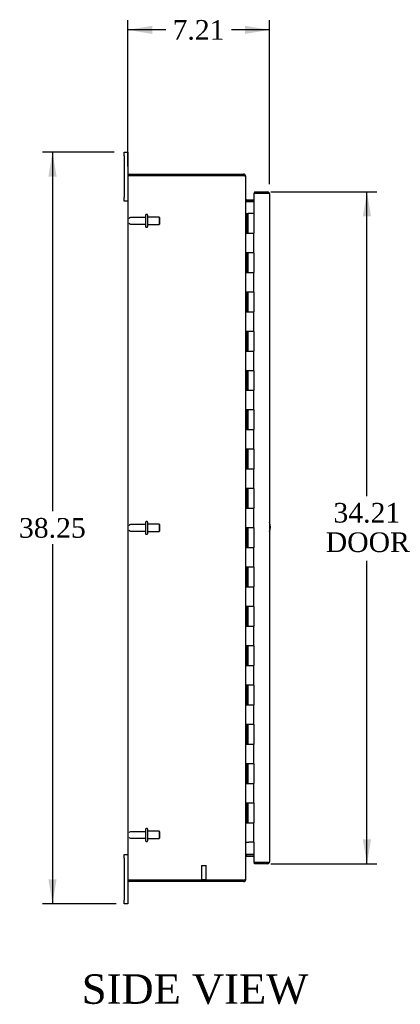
# Model space of a CAD drawing. Header units: inches. Extents: x 6 to 235, y 0 to 156.
# Tile 2 of 8: x 24 to 43, y 56 to 106. Entities that reach past the tile are written whole.
import ezdxf
from ezdxf.enums import TextEntityAlignment as Align

# ---------------------------------------------------------------- set-up
doc = ezdxf.new("R2010")
doc.units = ezdxf.units.IN
doc.header["$MEASUREMENT"] = 0
for name, color, linetype in [('COM40153-1', 7, 'CONTINUOUS'), ('COM48434', 7, 'CONTINUOUS'), ('COM71780-20', 7, 'CONTINUOUS'), ('DEFAULT', 7, 'CONTINUOUS'), ('FET07710', 7, 'CONTINUOUS'), ('HNG10620-32B', 7, 'CONTINUOUS'), ('HNG10620-32C', 7, 'CONTINUOUS'), ('STD21878', 7, 'CONTINUOUS'), ('STD26094', 7, 'CONTINUOUS')]:
    doc.layers.add(name, color=color, linetype=linetype)
doc.styles.add('SEACAD_TIMES_NEW_ROMAN', font='times.ttf')

# ---------------------------------------------------------------- blocks, each defined once
blk = doc.blocks.new('GDIMGGROUP11')
at = {"layer": 'DEFAULT', "linetype": 'Continuous'}
for points in [[(30.313, 105.852), (29.063, 105.644), (30.313, 105.435)], [(35.023, 105.852), (35.023, 105.435), (36.273, 105.644)]]:
    blk.add_hatch(color=136, dxfattribs=at).paths.add_polyline_path(points)
at = {"layer": 'DEFAULT', "color": 136, "linetype": 'Continuous'}
for p, q in [((29.063, 98.694), (29.063, 106.144)), ((36.273, 97.797), (36.273, 106.144)), ((30.991, 105.644), (29.063, 105.644)), ((36.273, 105.644), (34.345, 105.644))]:
    blk.add_line(p, q, dxfattribs=at)
at = {"layer": 'DEFAULT', "color": 136, "linetype": 'Continuous', "style": 'SEACAD_TIMES_NEW_ROMAN'}
blk.add_text('7.21', height=1, dxfattribs=at).set_placement((31.341, 106.144), align=Align.TOP_LEFT)
blk = doc.blocks.new('GDIMGGROUP12')
at = {"layer": 'DEFAULT', "linetype": 'Continuous'}
for points in [[(25.028, 98.177), (25.445, 98.177), (25.237, 99.427)], [(25.028, 62.427), (25.237, 61.177), (25.445, 62.427)]]:
    blk.add_hatch(color=136, dxfattribs=at).paths.add_polyline_path(points)
at = {"layer": 'DEFAULT', "color": 136, "linetype": 'Continuous'}
for p, q in [((28.376, 99.427), (24.737, 99.427)), ((25.237, 99.427), (25.237, 81.152)), ((25.237, 79.471), (25.237, 61.177)), ((28.469, 61.177), (24.737, 61.177))]:
    blk.add_line(p, q, dxfattribs=at)
at = {"layer": 'DEFAULT', "color": 136, "linetype": 'Continuous', "style": 'SEACAD_TIMES_NEW_ROMAN'}
blk.add_text('38.25', height=1, dxfattribs=at).set_placement((23.53, 80.802), align=Align.TOP_LEFT)
blk = doc.blocks.new('GDIMGGROUP13')
at = {"layer": 'DEFAULT', "linetype": 'Continuous'}
for points in [[(41.434, 96.155), (41.226, 97.405), (41.017, 96.155)], [(41.434, 64.45), (41.017, 64.45), (41.226, 63.2)]]:
    blk.add_hatch(color=136, dxfattribs=at).paths.add_polyline_path(points)
at = {"layer": 'DEFAULT', "color": 136, "linetype": 'Continuous'}
for p, q in [((36.335, 97.405), (41.726, 97.405)), ((41.226, 81.923), (41.226, 97.405)), ((41.226, 63.2), (41.226, 78.633)), ((36.335, 63.2), (41.726, 63.2))]:
    blk.add_line(p, q, dxfattribs=at)
at = {"layer": 'DEFAULT', "color": 136, "linetype": 'Continuous', "style": 'SEACAD_TIMES_NEW_ROMAN'}
for s, p in [('34.21', (39.52, 81.573)), ('DOOR', (39.129, 80.073))]:
    blk.add_text(s, height=1, dxfattribs=at).set_placement(p, align=Align.TOP_LEFT)

msp = doc.modelspace()

# ---------------------------------------------------------------- linework, layer by layer
at = {"layer": 'COM40153-1', "color": 7}
msp.add_arc((35.563, 80.342), 0.75, 341.2031, 18.7969, dxfattribs=at)
at = {"layer": 'COM48434', "color": 7}
for p, q in [((29.069, 98.23), (29.171, 98.23)), ((29.171, 98.23), (29.069, 98.23)), ((29.171, 98.302), (34.955, 98.302)), ((29.171, 98.23), (34.955, 98.23)), ((34.955, 98.23), (29.171, 98.23)), ((34.955, 98.23), (34.955, 98.302)), ((29.063, 98.194), (29.063, 62.41)), ((35.039, 98.194), (35.063, 98.194)), ((35.063, 98.17), (35.063, 98.194)), ((35.063, 62.436), (35.063, 98.168)), ((35.099, 96.999), (35.099, 96.927)), ((35.099, 96.999), (35.478, 96.999)), ((35.099, 96.927), (35.478, 96.927)), ((35.099, 96.914), (35.478, 96.914)), ((35.478, 63.691), (35.099, 63.691)), ((35.099, 63.677), (35.478, 63.677)), ((35.099, 63.605), (35.099, 63.677)), ((35.099, 63.605), (35.478, 63.605)), ((29.171, 62.374), (29.069, 62.374)), ((29.069, 62.374), (29.171, 62.374)), ((29.171, 62.374), (34.955, 62.374)), ((34.955, 62.374), (29.171, 62.374)), ((34.955, 62.302), (29.171, 62.302)), ((34.955, 62.374), (34.955, 62.302)), ((35.039, 62.41), (35.063, 62.41)), ((35.063, 62.41), (35.063, 62.434))]:
    msp.add_line(p, q, dxfattribs=at)
for centre, radius, start, end in [((29.171, 98.194), 0.108, 160.5288, 180), ((29.171, 98.194), 0.108, 90, 160.5288), ((34.955, 98.194), 0.108, 0, 90), ((34.955, 98.194), 0.036, 51.2764, 90), ((35.099, 97.035), 0.036, 180, 270), ((35.099, 97.035), 0.108, 259.6032, 270), ((35.099, 63.569), 0.108, 90, 100.3965), ((35.099, 63.569), 0.036, 90, 180), ((29.171, 62.41), 0.108, 180, 199.4712), ((29.171, 62.41), 0.108, 199.4712, 270), ((34.955, 62.41), 0.108, 270, 0), ((34.955, 62.41), 0.036, 270, 308.7236)]:
    msp.add_arc(centre, radius, start, end, dxfattribs=at)
for centre, start_param, end_param in [((29.171, 98.194), 2.801756, 3.141593), ((29.171, 62.41), 3.141593, 3.48143)]:
    msp.add_ellipse(centre, major_axis=(0.108, 0), ratio=0.997813, start_param=start_param, end_param=end_param, dxfattribs=at)
for points, knots in [([(35.063, 98.168), (35.063, 98.174), (35.06, 98.179), (35.049, 98.189), (35.041, 98.194), (35.021, 98.204), (35.009, 98.21), (34.983, 98.22), (34.969, 98.225), (34.955, 98.23)], [0, 0, 0, 0, 0.25, 0.25, 0.5, 0.5, 0.75, 0.75, 1, 1, 1, 1]), ([(35.063, 97.017), (35.063, 97.007), (35.063, 96.996), (35.065, 96.976), (35.067, 96.966), (35.071, 96.951), (35.072, 96.946), (35.076, 96.937), (35.078, 96.933), (35.082, 96.925), (35.085, 96.921), (35.09, 96.917), (35.091, 96.916), (35.095, 96.914), (35.097, 96.914), (35.099, 96.914)], [0, 0, 0, 0, 0.25, 0.25, 0.5, 0.5, 0.625, 0.625, 0.75, 0.75, 0.875, 0.875, 0.9375, 0.9375, 1, 1, 1, 1]), ([(35.099, 63.691), (35.097, 63.69), (35.095, 63.69), (35.091, 63.689), (35.09, 63.687), (35.085, 63.683), (35.082, 63.68), (35.078, 63.672), (35.076, 63.667), (35.072, 63.658), (35.071, 63.653), (35.067, 63.639), (35.065, 63.628), (35.063, 63.608), (35.063, 63.598), (35.063, 63.587)], [0, 0, 0, 0, 0.0625, 0.0625, 0.125, 0.125, 0.25, 0.25, 0.375, 0.375, 0.5, 0.5, 0.75, 0.75, 1, 1, 1, 1]), ([(34.955, 62.374), (34.969, 62.379), (34.983, 62.385), (35.009, 62.395), (35.021, 62.4), (35.041, 62.41), (35.049, 62.415), (35.06, 62.426), (35.063, 62.431), (35.063, 62.436)], [0, 0, 0, 0, 0.25, 0.25, 0.5, 0.5, 0.75, 0.75, 1, 1, 1, 1])]:
    msp.add_open_spline(points, degree=3, knots=knots, dxfattribs=at)
at = {"layer": 'COM71780-20', "color": 7}
for p, q in [((36.165, 97.333), (35.478, 97.333)), ((35.478, 97.333), (35.478, 96.302)), ((35.506, 97.405), (35.506, 97.333)), ((35.506, 97.405), (36.165, 97.405)), ((35.506, 97.333), (36.165, 97.333)), ((36.266, 97.333), (36.165, 97.333)), ((36.165, 97.333), (36.266, 97.333)), ((36.273, 97.297), (36.273, 63.308)), ((35.478, 64.302), (35.478, 63.272)), ((35.478, 63.272), (36.165, 63.272)), ((35.506, 63.2), (35.506, 63.272)), ((36.165, 63.272), (35.506, 63.272)), ((36.165, 63.2), (35.506, 63.2)), ((36.165, 63.272), (36.266, 63.272)), ((36.266, 63.272), (36.165, 63.272))]:
    msp.add_line(p, q, dxfattribs=at)
for centre, start, end in [((36.165, 97.297), 19.4712, 90), ((36.165, 97.297), 0, 19.4712), ((36.165, 63.308), 270, 340.5288), ((36.165, 63.308), 340.5288, 0)]:
    msp.add_arc(centre, 0.108, start, end, dxfattribs=at)
for centre, start_param, end_param in [((36.165, 97.297), 3.141593, 3.48143), ((36.165, 63.308), 2.801756, 3.141593)]:
    msp.add_ellipse(centre, major_axis=(-0.108, 0), ratio=0.997813, start_param=start_param, end_param=end_param, dxfattribs=at)
at = {"layer": 'FET07710', "color": 7}
for p, q in [((28.876, 99.24), (28.876, 99.427)), ((28.876, 99.427), (29.063, 99.427)), ((28.876, 99.24), (28.876, 97.115)), ((29.063, 99.427), (29.063, 99.24)), ((29.063, 99.24), (29.063, 98.194)), ((28.876, 96.927), (28.876, 97.115)), ((29.063, 96.927), (28.876, 96.927)), ((28.876, 63.49), (28.876, 63.677)), ((28.876, 63.677), (29.063, 63.677)), ((28.876, 63.49), (28.876, 61.365)), ((29.063, 62.41), (29.063, 61.365)), ((28.876, 61.177), (28.876, 61.365)), ((29.063, 61.177), (28.876, 61.177)), ((29.063, 61.365), (29.063, 61.177))]:
    msp.add_line(p, q, dxfattribs=at)
at = {"layer": 'HNG10620-32B', "color": 7}
for p, q in [((35.063, 96.302), (35.089, 96.302)), ((35.089, 96.302), (35.106, 96.302)), ((35.106, 96.302), (35.149, 96.302)), ((35.106, 96.302), (35.106, 95.302)), ((35.149, 96.302), (35.149, 95.302)), ((35.106, 95.302), (35.215, 95.302)), ((35.215, 95.302), (35.478, 95.302)), ((35.478, 94.302), (35.478, 95.302)), ((35.215, 94.302), (35.106, 94.302)), ((35.106, 94.302), (35.106, 93.302)), ((35.149, 94.302), (35.149, 93.302)), ((35.478, 94.302), (35.215, 94.302)), ((35.106, 93.302), (35.215, 93.302)), ((35.215, 93.302), (35.478, 93.302)), ((35.478, 92.302), (35.478, 93.302)), ((35.215, 92.302), (35.106, 92.302)), ((35.106, 92.302), (35.106, 91.302)), ((35.149, 92.302), (35.149, 91.302)), ((35.478, 92.302), (35.215, 92.302)), ((35.106, 91.302), (35.215, 91.302)), ((35.215, 91.302), (35.478, 91.302)), ((35.478, 90.302), (35.478, 91.302)), ((35.215, 90.302), (35.106, 90.302)), ((35.106, 90.302), (35.106, 89.302)), ((35.149, 90.302), (35.149, 89.302)), ((35.478, 90.302), (35.215, 90.302)), ((35.106, 89.302), (35.215, 89.302)), ((35.215, 89.302), (35.478, 89.302)), ((35.478, 88.302), (35.478, 89.302)), ((35.215, 88.302), (35.106, 88.302)), ((35.106, 88.302), (35.106, 87.302)), ((35.149, 88.302), (35.149, 87.302)), ((35.478, 88.302), (35.215, 88.302)), ((35.106, 87.302), (35.215, 87.302)), ((35.215, 87.302), (35.478, 87.302)), ((35.478, 86.302), (35.478, 87.302)), ((35.215, 86.302), (35.106, 86.302)), ((35.106, 86.302), (35.106, 85.302)), ((35.149, 86.302), (35.149, 85.302)), ((35.478, 86.302), (35.215, 86.302)), ((35.106, 85.302), (35.215, 85.302)), ((35.215, 85.302), (35.478, 85.302)), ((35.478, 84.302), (35.478, 85.302)), ((35.215, 84.302), (35.106, 84.302)), ((35.106, 84.302), (35.106, 83.302)), ((35.149, 84.302), (35.149, 83.302)), ((35.478, 84.302), (35.215, 84.302)), ((35.106, 83.302), (35.215, 83.302)), ((35.215, 83.302), (35.478, 83.302)), ((35.478, 82.302), (35.478, 83.302)), ((35.215, 82.302), (35.106, 82.302)), ((35.106, 82.302), (35.106, 81.302)), ((35.149, 82.302), (35.149, 81.302)), ((35.478, 82.302), (35.215, 82.302)), ((35.106, 81.302), (35.215, 81.302)), ((35.215, 81.302), (35.478, 81.302)), ((35.478, 80.302), (35.478, 81.302)), ((35.215, 80.302), (35.106, 80.302)), ((35.106, 80.302), (35.106, 79.302)), ((35.149, 80.302), (35.149, 79.302)), ((35.478, 80.302), (35.215, 80.302)), ((35.106, 79.302), (35.215, 79.302)), ((35.215, 79.302), (35.478, 79.302)), ((35.478, 78.302), (35.478, 79.302)), ((35.215, 78.302), (35.106, 78.302)), ((35.106, 78.302), (35.106, 77.302)), ((35.149, 78.302), (35.149, 77.302)), ((35.478, 78.302), (35.215, 78.302)), ((35.106, 77.302), (35.215, 77.302)), ((35.215, 77.302), (35.478, 77.302)), ((35.478, 76.302), (35.478, 77.302)), ((35.215, 76.302), (35.106, 76.302)), ((35.106, 76.302), (35.106, 75.302)), ((35.149, 76.302), (35.149, 75.302)), ((35.478, 76.302), (35.215, 76.302)), ((35.106, 75.302), (35.215, 75.302)), ((35.215, 75.302), (35.478, 75.302)), ((35.478, 74.302), (35.478, 75.302)), ((35.215, 74.302), (35.106, 74.302)), ((35.106, 74.302), (35.106, 73.302)), ((35.149, 74.302), (35.149, 73.302)), ((35.478, 74.302), (35.215, 74.302)), ((35.106, 73.302), (35.215, 73.302)), ((35.215, 73.302), (35.478, 73.302)), ((35.478, 72.302), (35.478, 73.302)), ((35.215, 72.302), (35.106, 72.302)), ((35.106, 72.302), (35.106, 71.302)), ((35.149, 72.302), (35.149, 71.302)), ((35.478, 72.302), (35.215, 72.302)), ((35.106, 71.302), (35.215, 71.302)), ((35.215, 71.302), (35.478, 71.302)), ((35.478, 70.302), (35.478, 71.302)), ((35.215, 70.302), (35.106, 70.302)), ((35.106, 70.302), (35.106, 69.302)), ((35.149, 70.302), (35.149, 69.302)), ((35.478, 70.302), (35.215, 70.302)), ((35.106, 69.302), (35.215, 69.302)), ((35.215, 69.302), (35.478, 69.302)), ((35.478, 68.302), (35.478, 69.302)), ((35.215, 68.302), (35.106, 68.302)), ((35.106, 68.302), (35.106, 67.302)), ((35.149, 68.302), (35.149, 67.302)), ((35.478, 68.302), (35.215, 68.302)), ((35.106, 67.302), (35.215, 67.302)), ((35.215, 67.302), (35.478, 67.302)), ((35.478, 66.302), (35.478, 67.302)), ((35.215, 66.302), (35.106, 66.302)), ((35.106, 66.302), (35.106, 65.302)), ((35.149, 66.302), (35.149, 65.302)), ((35.478, 66.302), (35.215, 66.302)), ((35.106, 65.302), (35.215, 65.302)), ((35.215, 65.302), (35.478, 65.302)), ((35.478, 64.302), (35.478, 65.302)), ((35.063, 64.302), (35.089, 64.302)), ((35.089, 64.302), (35.215, 64.302)), ((35.478, 64.302), (35.215, 64.302))]:
    msp.add_line(p, q, dxfattribs=at)
at = {"layer": 'HNG10620-32C', "color": 7}
for p, q in [((35.478, 96.302), (35.17, 96.302)), ((35.17, 96.302), (35.17, 95.302)), ((35.478, 96.302), (35.478, 95.302)), ((35.215, 95.302), (35.478, 95.302)), ((35.478, 94.302), (35.478, 95.302)), ((35.17, 94.302), (35.17, 93.302)), ((35.478, 94.302), (35.215, 94.302)), ((35.478, 94.302), (35.478, 93.302)), ((35.215, 93.302), (35.478, 93.302)), ((35.478, 92.302), (35.478, 93.302)), ((35.17, 92.302), (35.17, 91.302)), ((35.478, 92.302), (35.215, 92.302)), ((35.478, 92.302), (35.478, 91.302)), ((35.215, 91.302), (35.478, 91.302)), ((35.478, 90.302), (35.478, 91.302)), ((35.17, 90.302), (35.17, 89.302)), ((35.478, 90.302), (35.215, 90.302)), ((35.478, 90.302), (35.478, 89.302)), ((35.215, 89.302), (35.478, 89.302)), ((35.478, 88.302), (35.478, 89.302)), ((35.17, 88.302), (35.17, 87.302)), ((35.478, 88.302), (35.215, 88.302)), ((35.478, 88.302), (35.478, 87.302)), ((35.215, 87.302), (35.478, 87.302)), ((35.478, 86.302), (35.478, 87.302)), ((35.17, 86.302), (35.17, 85.302)), ((35.478, 86.302), (35.215, 86.302)), ((35.478, 86.302), (35.478, 85.302)), ((35.215, 85.302), (35.478, 85.302)), ((35.478, 84.302), (35.478, 85.302)), ((35.17, 84.302), (35.17, 83.302)), ((35.478, 84.302), (35.215, 84.302)), ((35.478, 84.302), (35.478, 83.302)), ((35.215, 83.302), (35.478, 83.302)), ((35.478, 82.302), (35.478, 83.302)), ((35.17, 82.302), (35.17, 81.302)), ((35.478, 82.302), (35.215, 82.302)), ((35.478, 82.302), (35.478, 81.302)), ((35.215, 81.302), (35.478, 81.302)), ((35.478, 80.302), (35.478, 81.302)), ((35.17, 80.302), (35.17, 79.302)), ((35.478, 80.302), (35.215, 80.302)), ((35.478, 80.302), (35.478, 79.302)), ((35.215, 79.302), (35.478, 79.302)), ((35.478, 78.302), (35.478, 79.302)), ((35.17, 78.302), (35.17, 77.302)), ((35.478, 78.302), (35.215, 78.302)), ((35.478, 78.302), (35.478, 77.302)), ((35.215, 77.302), (35.478, 77.302)), ((35.478, 76.302), (35.478, 77.302)), ((35.17, 76.302), (35.17, 75.302)), ((35.478, 76.302), (35.215, 76.302)), ((35.478, 76.302), (35.478, 75.302)), ((35.215, 75.302), (35.478, 75.302)), ((35.478, 74.302), (35.478, 75.302)), ((35.17, 74.302), (35.17, 73.302)), ((35.478, 74.302), (35.215, 74.302)), ((35.478, 74.302), (35.478, 73.302)), ((35.215, 73.302), (35.478, 73.302)), ((35.478, 72.302), (35.478, 73.302)), ((35.17, 72.302), (35.17, 71.302)), ((35.478, 72.302), (35.215, 72.302)), ((35.478, 72.302), (35.478, 71.302)), ((35.215, 71.302), (35.478, 71.302)), ((35.478, 70.302), (35.478, 71.302)), ((35.17, 70.302), (35.17, 69.302)), ((35.478, 70.302), (35.215, 70.302)), ((35.478, 70.302), (35.478, 69.302)), ((35.215, 69.302), (35.478, 69.302)), ((35.478, 68.302), (35.478, 69.302)), ((35.17, 68.302), (35.17, 67.302)), ((35.478, 68.302), (35.215, 68.302)), ((35.478, 68.302), (35.478, 67.302)), ((35.215, 67.302), (35.478, 67.302)), ((35.478, 66.302), (35.478, 67.302)), ((35.17, 66.302), (35.17, 65.302)), ((35.478, 66.302), (35.215, 66.302)), ((35.478, 66.302), (35.478, 65.302)), ((35.215, 65.302), (35.478, 65.302)), ((35.478, 64.302), (35.478, 65.302))]:
    msp.add_line(p, q, dxfattribs=at)
at = {"layer": 'STD21878', "color": 7}
for p, q in [((32.806, 63.124), (33.056, 63.124)), ((32.806, 63.124), (32.806, 62.405)), ((33.056, 62.405), (33.056, 63.124)), ((32.79, 62.405), (33.071, 62.405)), ((32.79, 62.405), (32.79, 62.374)), ((32.79, 62.374), (32.79, 62.374)), ((33.071, 62.374), (33.071, 62.405)), ((33.071, 62.374), (33.071, 62.374))]:
    msp.add_line(p, q, dxfattribs=at)
at = {"layer": 'STD26094', "color": 7}
for p, q in [((29.972, 96.222), (29.972, 95.632)), ((30.042, 96.252), (30.002, 96.252)), ((30.072, 96.222), (30.072, 95.632)), ((29.972, 96.092), (29.195, 96.092)), ((29.195, 95.762), (29.972, 95.762)), ((30.659, 96.115), (30.072, 96.115)), ((30.072, 95.74), (30.659, 95.74)), ((30.659, 96.115), (30.659, 95.74)), ((30.697, 96.077), (30.659, 96.115)), ((30.659, 95.74), (30.697, 95.777)), ((30.697, 95.777), (30.697, 96.077)), ((30.002, 95.602), (30.042, 95.602)), ((29.972, 80.467), (29.195, 80.467)), ((29.972, 80.597), (29.972, 80.007)), ((30.042, 80.627), (30.002, 80.627)), ((30.072, 80.597), (30.072, 80.007)), ((30.659, 80.49), (30.072, 80.49)), ((30.659, 80.49), (30.659, 80.115)), ((30.697, 80.452), (30.659, 80.49)), ((30.697, 80.152), (30.697, 80.452)), ((29.195, 80.137), (29.972, 80.137)), ((30.002, 79.977), (30.042, 79.977)), ((30.072, 80.115), (30.659, 80.115)), ((30.659, 80.115), (30.697, 80.152)), ((29.972, 64.842), (29.195, 64.842)), ((29.972, 64.972), (29.972, 64.382)), ((30.042, 65.002), (30.002, 65.002)), ((30.072, 64.972), (30.072, 64.382)), ((30.659, 64.865), (30.072, 64.865)), ((30.659, 64.865), (30.659, 64.49)), ((30.697, 64.827), (30.659, 64.865)), ((30.697, 64.527), (30.697, 64.827)), ((29.195, 64.512), (29.972, 64.512)), ((30.002, 64.352), (30.042, 64.352)), ((30.072, 64.49), (30.659, 64.49)), ((30.659, 64.49), (30.697, 64.527))]:
    msp.add_line(p, q, dxfattribs=at)
for centre, radius, start, end in [((30.002, 96.222), 0.03, 90, 180), ((30.042, 96.222), 0.03, 0, 90), ((29.195, 96.032), 0.06, 90, 180), ((29.195, 95.822), 0.06, 180, 270), ((30.002, 95.632), 0.03, 180, 270), ((30.042, 95.632), 0.03, 270, 0), ((29.195, 80.407), 0.06, 90, 180), ((29.195, 80.197), 0.06, 180, 270), ((30.002, 80.597), 0.03, 90, 180), ((30.042, 80.597), 0.03, 0, 90), ((30.002, 80.007), 0.03, 180, 270), ((30.042, 80.007), 0.03, 270, 0), ((29.195, 64.782), 0.06, 90, 180), ((30.002, 64.972), 0.03, 90, 180), ((30.042, 64.972), 0.03, 0, 90), ((29.195, 64.572), 0.06, 180, 270), ((30.002, 64.382), 0.03, 180, 270), ((30.042, 64.382), 0.03, 270, 0)]:
    msp.add_arc(centre, radius, start, end, dxfattribs=at)

# ---------------------------------------------------------------- block references
at = {"layer": 'DEFAULT', "color": 7}
for name in ['GDIMGGROUP11', 'GDIMGGROUP12', 'GDIMGGROUP13']:
    msp.add_blockref(name, (0, 0), dxfattribs=at)

# ---------------------------------------------------------------- texts
at = {"layer": 'DEFAULT', "color": 7, "style": 'SEACAD_TIMES_NEW_ROMAN'}
msp.add_text('SIDE VIEW', height=1.5, dxfattribs=at).set_placement((26.727, 57.586), align=Align.TOP_LEFT)

doc.saveas('drawing.dxf')
